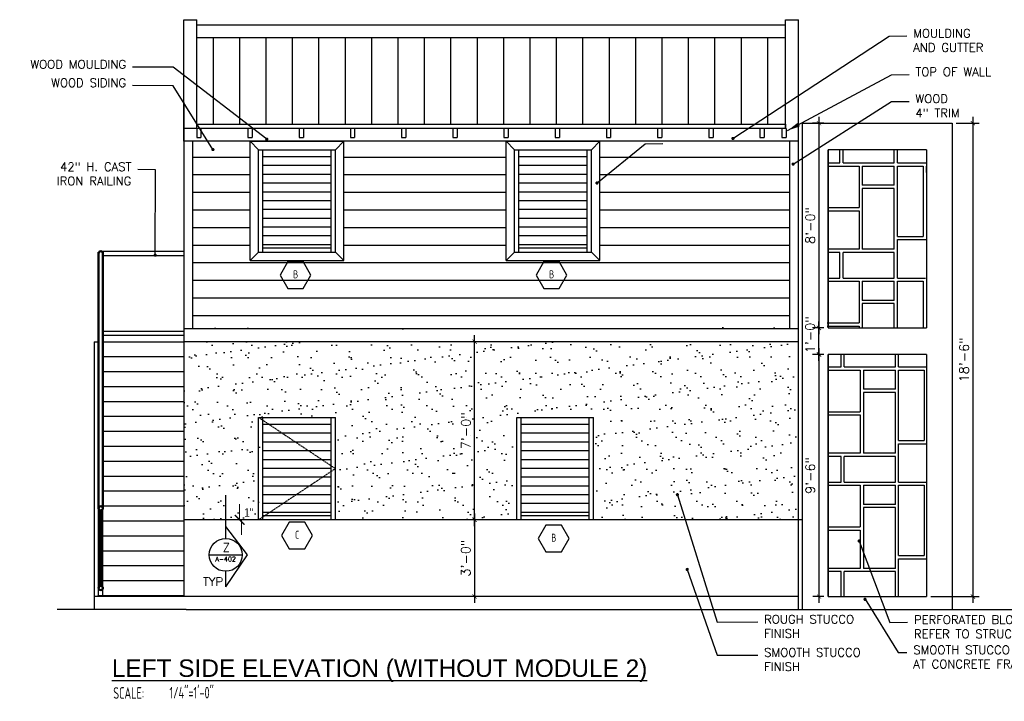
# Model space of a CAD drawing. Header units: inches. Extents: x -3803 to 34213, y -3756 to 4522.
# Tile 39 of 64: x 33063 to 33525, y 2218 to 2537. Entities that reach past the tile are written whole.
import ezdxf
from ezdxf.enums import TextEntityAlignment as Align

# ---------------------------------------------------------------- set-up
doc = ezdxf.new("R2010")
doc.units = ezdxf.units.IN
doc.header["$LTSCALE"] = 0.011
doc.header["$MEASUREMENT"] = 0
doc.header["$PDMODE"] = 1
doc.linetypes.add('DASHED', pattern=[0.75, 0.5, -0.25])
doc.layers.get('0').update_dxf_attribs({"linetype": 'CONTINUOUS'})
doc.layers.get('Defpoints').update_dxf_attribs({"linetype": 'CONTINUOUS'})
for name, color, linetype in [('a-door', 2, 'CONTINUOUS'), ('A-elev-9', 9, 'CONTINUOUS'), ('G-SYMB', 1, 'CONTINUOUS'), ('roof', 8, 'DASHED'), ('TEXT', 2, 'CONTINUOUS')]:
    doc.layers.add(name, color=color, linetype=linetype)
doc.layers.add('DIM', color=4, linetype='CONTINUOUS', lineweight=13)
doc.layers.add('G-PEN4', color=4, linetype='CONTINUOUS', lineweight=50)
doc.styles.add('LAR', font='arial.ttf', dxfattribs={"height": 0.25})
doc.styles.add('MED', font='archstyl.shx', dxfattribs={"width": 0.8, "height": 0.125})
doc.styles.add('ROMANS', font='romans.shx')
doc.styles.add('SMA', font='archstyl.shx', dxfattribs={"width": 0.8, "height": 0.0625})
doc.dimstyles.new('ANGEL', dxfattribs={"dimtxt": 4.375, "dimasz": 2, "dimexe": 3, "dimexo": 2, "dimgap": 1.5, "dimtad": 1, "dimdec": 0, "dimzin": 3, "dimdsep": 46, "dimlunit": 4, "dimtxsty": 'ROMANS', "dimblk": 'ARCHTICK', "dimcen": 0, "dimdle": 3, "dimclrd": 4, "dimclre": 4, "dimclrt": 2, "dimadec": 0, "dimazin": 0, "dimtfac": 1, "dimtdec": 0, "dimtmove": 1, "dimatfit": 3, "dimfxl": 1, "dimfrac": 2, "dimtolj": 1, "dimtzin": 0, "dimarcsym": 0})
doc.dimstyles.new('Copy of STANDARD', dxfattribs={"dimtxt": 8, "dimasz": 3, "dimexe": 3, "dimexo": 3, "dimgap": 3, "dimtad": 1, "dimrnd": 1, "dimzin": 3, "dimdsep": 46, "dimlunit": 4, "dimtxsty": 'Standard', "dimblk": 'ARCHTICK', "dimcen": 3, "dimdle": 3, "dimadec": 0, "dimazin": 0, "dimtfac": 1, "dimtix": 1, "dimtofl": 0, "dimtmove": 1, "dimatfit": 3, "dimfxl": 3, "dimtolj": 1, "dimtzin": 0, "dimlwd": -1, "dimlwe": -1, "dimarcsym": 0})

# ---------------------------------------------------------------- blocks, each defined once
blk = doc.blocks.new('_ArchTick')
at = {"color": 0, "linetype": 'ByBlock', "const_width": 0.15}
blk.add_lwpolyline([(-0.5, -0.5), (0.5, 0.5)], dxfattribs=at)
blk = doc.blocks.new('AINC-TITLE')
at = {"layer": 'G-SYMB', "color": 4, "linetype": 'Continuous', "style": 'MED', "width": 0.75}
blk.add_text('SCALE:', height=0.125, dxfattribs=at).set_placement((-0.8802076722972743, -0.3073332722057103))
at = {"layer": 'G-SYMB', "color": 1, "linetype": 'Continuous', "style": 'LAR'}
blk.add_attdef('%%UDRAWING-TITLE', (-0.895149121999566, -0.07174532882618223), '', height=0.1875, dxfattribs=at)
at = {"layer": 'G-SYMB', "color": 4, "linetype": 'Continuous', "style": 'MED', "width": 0.75}
blk.add_attdef('SCALE', (-0.2765239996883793, -0.30362657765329), '', height=0.125, dxfattribs=at)
blk = doc.blocks.new('AINC-WINID')
at = {"layer": 'G-SYMB', "linetype": 'Continuous'}
blk.add_lwpolyline([(0.2577038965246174, 20.26712014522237), (0.1674929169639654, 20.42337014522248), (-0.01292904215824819, 20.42337014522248), (-0.1031400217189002, 20.26712014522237), (-0.01292904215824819, 20.11087014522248), (0.1674929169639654, 20.11087014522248)], close=True, dxfattribs=at)
at = {"layer": 'G-SYMB', "color": 4, "linetype": 'Continuous', "style": 'SMA', "width": 0.75}
blk.add_attdef('WNUM', text='', height=0.09375, dxfattribs=at).set_placement((0.07928445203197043, 20.27531187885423), align=Align.MIDDLE)
blk = doc.blocks.new('*D144')
at = {"color": 4, "lineweight": -2, "ltscale": 10, "transparency": 16777216}
for p, q in [((33276.5085666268, 2305.696522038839), (33276.5085666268, 2263.696522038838)), ((33291.32187458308, 2302.696522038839), (33273.5085666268, 2302.696522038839)), ((33291.32187458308, 2266.696522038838), (33273.5085666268, 2266.696522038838))]:
    blk.add_line(p, q, dxfattribs=at)
at = {"layer": 'Defpoints', "color": 0, "ltscale": 10, "transparency": 16777216}
for p in [(33293.32187458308, 2302.696522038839), (33276.5085666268, 2266.696522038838), (33293.32187458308, 2266.696522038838)]:
    blk.add_point(p, dxfattribs=at)
at = {"color": 4, "lineweight": -2, "ltscale": 10, "transparency": 16777216, "xscale": 2, "yscale": 2, "zscale": 2}
for p, rotation in [((33276.5085666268, 2302.696522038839), 90), ((33276.5085666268, 2266.696522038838), 270)]:
    blk.add_blockref('_ArchTick', p, dxfattribs=dict(at, rotation=rotation))
at = {"color": 2, "ltscale": 10, "transparency": 16777216, "insert": (33272.40439996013, 2284.696522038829), "char_height": 4.375, "attachment_point": 5, "rotation": 90, "style": 'ROMANS'}
blk.add_mtext('\\A1;3\'-0"', dxfattribs=at)
blk = doc.blocks.new('*D145')
at = {"color": 4, "lineweight": -2, "ltscale": 10, "transparency": 16777216}
for p, q in [((33280.41522060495, 2386.220435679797), (33273.60001370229, 2386.220435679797)), ((33276.60001370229, 2299.69652203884), (33276.60001370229, 2389.220435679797)), ((33280.41522060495, 2302.69652203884), (33273.60001370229, 2302.69652203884))]:
    blk.add_line(p, q, dxfattribs=at)
at = {"layer": 'Defpoints', "color": 0, "ltscale": 10, "transparency": 16777216}
for p in [(33276.60001370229, 2386.220435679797), (33282.41522060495, 2386.220435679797), (33282.41522060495, 2302.69652203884)]:
    blk.add_point(p, dxfattribs=at)
at = {"color": 4, "lineweight": -2, "ltscale": 10, "transparency": 16777216, "xscale": 2, "yscale": 2, "zscale": 2}
for p, rotation in [((33276.60001370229, 2386.220435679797), 90), ((33276.60001370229, 2302.69652203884), 270)]:
    blk.add_blockref('_ArchTick', p, dxfattribs=dict(at, rotation=rotation))
at = {"color": 2, "ltscale": 10, "transparency": 16777216, "insert": (33272.49584703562, 2344.458478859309), "char_height": 4.375, "attachment_point": 5, "rotation": 90, "style": 'ROMANS'}
blk.add_mtext('\\A1;7\'-0"', dxfattribs=at)
blk = doc.blocks.new('*D248')
at = {"layer": 'Defpoints', "color": 0, "ltscale": 10, "transparency": 16777216}
for p in [(33500.33261105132, 2488.696522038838), (33488.33261105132, 2266.696522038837), (33510.12860805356, 2266.696522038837)]:
    blk.add_point(p, dxfattribs=at)
at = {"layer": 'DIM', "color": 4, "lineweight": -2, "ltscale": 10, "transparency": 16777216}
for p, q in [((33502.33261105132, 2488.696522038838), (33513.12860805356, 2488.696522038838)), ((33510.12860805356, 2491.696522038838), (33510.12860805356, 2263.696522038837)), ((33490.33261105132, 2266.696522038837), (33513.12860805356, 2266.696522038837))]:
    blk.add_line(p, q, dxfattribs=at)
at = {"layer": 'DIM', "color": 4, "lineweight": -2, "ltscale": 10, "transparency": 16777216, "xscale": 2, "yscale": 2, "zscale": 2}
for p, rotation in [((33510.12860805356, 2488.696522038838), 90), ((33510.12860805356, 2266.696522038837), 270)]:
    blk.add_blockref('_ArchTick', p, dxfattribs=dict(at, rotation=rotation))
at = {"layer": 'DIM', "color": 2, "ltscale": 10, "transparency": 16777216, "insert": (33506.02444138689, 2377.696522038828), "char_height": 4.375, "attachment_point": 5, "rotation": 90, "style": 'ROMANS'}
blk.add_mtext('\\A1;18\'-6"', dxfattribs=at)
blk = doc.blocks.new('*D249')
at = {"layer": 'Defpoints', "color": 0, "ltscale": 10, "transparency": 16777216}
for p in [(33438.03278283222, 2380.220435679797), (33442.33261105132, 2380.220435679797), (33442.33261105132, 2266.696522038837)]:
    blk.add_point(p, dxfattribs=at)
at = {"layer": 'DIM', "color": 4, "lineweight": -2, "ltscale": 10, "transparency": 16777216}
for p, q in [((33438.03278283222, 2263.696522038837), (33438.03278283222, 2383.220435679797)), ((33440.33261105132, 2380.220435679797), (33435.03278283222, 2380.220435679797)), ((33440.33261105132, 2266.696522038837), (33435.03278283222, 2266.696522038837))]:
    blk.add_line(p, q, dxfattribs=at)
at = {"layer": 'DIM', "color": 4, "lineweight": -2, "ltscale": 10, "transparency": 16777216, "xscale": 2, "yscale": 2, "zscale": 2}
for p, rotation in [((33438.03278283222, 2380.220435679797), 90), ((33438.03278283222, 2266.696522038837), 270)]:
    blk.add_blockref('_ArchTick', p, dxfattribs=dict(at, rotation=rotation))
at = {"layer": 'DIM', "color": 2, "ltscale": 10, "transparency": 16777216, "insert": (33433.92861616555, 2323.458478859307), "char_height": 4.375, "attachment_point": 5, "rotation": 90, "style": 'ROMANS'}
blk.add_mtext('\\A1;9\'-6"', dxfattribs=at)
blk = doc.blocks.new('*D250')
at = {"layer": 'Defpoints', "color": 0, "ltscale": 10, "transparency": 16777216}
for p in [(33437.94448639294, 2392.696522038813), (33442.33261105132, 2392.696522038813), (33442.33261105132, 2380.220435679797)]:
    blk.add_point(p, dxfattribs=at)
at = {"layer": 'DIM', "color": 4, "lineweight": -2, "ltscale": 10, "transparency": 16777216}
for p, q in [((33437.94448639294, 2377.220435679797), (33437.94448639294, 2395.696522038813)), ((33440.33261105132, 2392.696522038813), (33434.94448639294, 2392.696522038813)), ((33440.33261105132, 2380.220435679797), (33434.94448639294, 2380.220435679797))]:
    blk.add_line(p, q, dxfattribs=at)
at = {"layer": 'DIM', "color": 4, "lineweight": -2, "ltscale": 10, "transparency": 16777216, "xscale": 2, "yscale": 2, "zscale": 2}
for p, rotation in [((33437.94448639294, 2392.696522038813), 90), ((33437.94448639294, 2380.220435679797), 270)]:
    blk.add_blockref('_ArchTick', p, dxfattribs=dict(at, rotation=rotation))
at = {"layer": 'DIM', "color": 2, "ltscale": 10, "transparency": 16777216, "insert": (33433.84031972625, 2389.458478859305), "char_height": 4.375, "attachment_point": 5, "rotation": 90, "style": 'ROMANS'}
blk.add_mtext('\\A1;1\'-0"', dxfattribs=at)
blk = doc.blocks.new('*D251')
at = {"layer": 'Defpoints', "color": 0, "ltscale": 10, "transparency": 16777216}
for p in [(33437.99763978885, 2488.696522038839), (33442.33261105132, 2488.696522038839), (33442.33261105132, 2392.696522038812)]:
    blk.add_point(p, dxfattribs=at)
at = {"layer": 'DIM', "color": 4, "lineweight": -2, "ltscale": 10, "transparency": 16777216}
for p, q in [((33440.33261105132, 2488.696522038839), (33434.99763978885, 2488.696522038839)), ((33437.99763978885, 2389.696522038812), (33437.99763978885, 2491.696522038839)), ((33440.33261105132, 2392.696522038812), (33434.99763978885, 2392.696522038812))]:
    blk.add_line(p, q, dxfattribs=at)
at = {"layer": 'DIM', "color": 4, "lineweight": -2, "ltscale": 10, "transparency": 16777216, "xscale": 2, "yscale": 2, "zscale": 2}
for p, rotation in [((33437.99763978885, 2488.696522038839), 90), ((33437.99763978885, 2392.696522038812), 270)]:
    blk.add_blockref('_ArchTick', p, dxfattribs=dict(at, rotation=rotation))
at = {"layer": 'DIM', "color": 2, "ltscale": 10, "transparency": 16777216, "insert": (33433.89347312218, 2440.696522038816), "char_height": 4.375, "attachment_point": 5, "rotation": 90, "style": 'ROMANS'}
blk.add_mtext('\\A1;8\'-0"', dxfattribs=at)

msp = doc.modelspace()

# ---------------------------------------------------------------- hatches: boundary and pattern name
at = {"ltscale": 10}
h = msp.add_hatch(dxfattribs=at)
h.set_pattern_fill('AR-SAND', color=1, scale=6)
h.set_pattern_definition([(37.50000000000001, (-1512.859662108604, 38.05058794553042), (-0.3779601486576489, 11.56094261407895), [0, -9.120000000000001, 0, -10.2, 0, -9.75]), (7.499999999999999, (-1512.859662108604, 38.05058794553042), (10.61866023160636, 16.93287639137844), [0, -4.92, 0, -8.22, 0, -3.15]), (327.5, (-1520.239662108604, 38.05058794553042), (18.68485117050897, 0.03395432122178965), [0, -3, 0, -10.8, 0, -14.1]), (317.5, (-1520.239662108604, 38.05058794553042), (18.03675962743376, 5.266053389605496), [0, -1.5, 0, -7.08, 0, -8.100000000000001])])
h.paths.add_polyline_path([(33140.3326110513, 2392.220435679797), (33428.3326110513, 2392.220435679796), (33428.3326110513, 2392.890025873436), (33140.3326110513, 2392.890025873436), (33140.3317441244, 2302.696522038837), (33176.3326110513, 2302.696522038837), (33176.3326110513, 2350.696522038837), (33212.3326110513, 2350.696522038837), (33212.3326110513, 2302.696522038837), (33296.32187458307, 2302.696522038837), (33296.32187458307, 2350.696522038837), (33332.32187458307, 2350.696522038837), (33332.32187458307, 2302.696522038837), (33428.3326110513, 2302.717328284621), (33428.3326110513, 2386.220435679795), (33140.3326110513, 2386.220435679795)])
at = {"layer": 'a-door'}
h = msp.add_hatch(dxfattribs=at)
h.set_pattern_fill('LINE', color=256, scale=99, angle=90)
h.set_pattern_definition([(90, (5904.36032238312, -286.1163736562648), (-12.375, 7.577502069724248e-16), [])])
h.paths.add_polyline_path([(33422.3326110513, 2528.803841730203), (33146.3326110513, 2528.803841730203), (33146.3326110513, 2488.220435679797), (33422.3326110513, 2488.220435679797)])
h = msp.add_hatch(dxfattribs=at)
h.set_pattern_fill('LINE', color=3, scale=66)
h.set_pattern_definition([(0, (-1515.037659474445, 14.30388715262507), (0, 8.25), [])])
h.paths.add_polyline_path([(33291.32274150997, 2480.220435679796), (33335.32274150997, 2480.220435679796), (33335.32274150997, 2424.2204356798), (33291.32274150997, 2424.2204356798)], flags=16)
h.paths.add_polyline_path([(33215.3334779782, 2424.2204356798), (33171.3334779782, 2424.2204356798), (33171.3334779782, 2480.220435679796), (33215.3334779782, 2480.220435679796)], flags=16)
h.paths.add_polyline_path([(33424.3326110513, 2480.220435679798), (33144.3326110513, 2480.220435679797), (33144.3326110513, 2392.220435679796), (33424.3326110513, 2392.220435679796)])
h = msp.add_hatch(dxfattribs=at)
h.set_pattern_fill('LINE', color=256, scale=33)
h.set_pattern_definition([(0, (8471.444237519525, -245.3070802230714), (0, 4.125), [])])
h.paths.add_polyline_path([(33177.3334779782, 2474.071389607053), (33209.3334779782, 2474.071389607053), (33209.3334779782, 2430.220435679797), (33177.3334779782, 2430.220435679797)])
h = msp.add_hatch(dxfattribs=at)
h.set_pattern_fill('LINE', color=256, scale=33)
h.set_pattern_definition([(0, (8591.433501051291, -245.3070802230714), (0, 4.125), [])])
h.paths.add_polyline_path([(33297.32274150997, 2474.071389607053), (33329.32274150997, 2474.071389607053), (33329.32274150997, 2430.220435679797), (33297.32274150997, 2430.220435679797)])
h = msp.add_hatch(dxfattribs=at)
h.set_pattern_fill('LINE', color=256, scale=33)
h.set_pattern_definition([(0, (8471.444237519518, -370.8309938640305), (0, 4.125), [])])
h.paths.add_polyline_path([(33177.3334779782, 2348.547475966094), (33209.3334779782, 2348.547475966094), (33209.3334779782, 2304.696522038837), (33177.3334779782, 2304.696522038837)])
h = msp.add_hatch(dxfattribs=at)
h.set_pattern_fill('LINE', color=256, scale=33)
h.set_pattern_definition([(0, (8592.432634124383, -370.8309938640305), (0, 4.125), [])])
h.paths.add_polyline_path([(33298.32187458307, 2348.547475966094), (33330.32187458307, 2348.547475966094), (33330.32187458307, 2304.696522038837), (33298.32187458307, 2304.696522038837)])
at = {"layer": 'roof', "ltscale": 53}
h = msp.add_hatch(dxfattribs=at)
h.set_pattern_fill('RSLATE', color=256, scale=3, pattern_type=2)
h.set_pattern_definition([(90, (8040.727530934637, -283.9584844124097), (-54, 3.306546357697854e-15), [18, -1.5, 33, -1.5]), (0, (8040.727530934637, -283.9584844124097), (0, 54), [19.5, -1.5, 6, -1.5, 24, -1.5]), (0, (8040.727530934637, -231.4584844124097), (0, 54), [12, -1.5, 22.5, -1.5, 15, -1.5]), (90, (8093.227530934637, -283.9584844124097), (-54, 3.306546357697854e-15), [12, -1.5, 28.5, -1.5, 9, -1.5]), (90, (8060.227530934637, -283.9584844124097), (-54, 3.306546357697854e-15), [18, -1.5, 12, -22.5]), (90, (8061.727530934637, -283.9584844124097), (-54, 3.306546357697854e-15), [12, -1.5, 18, -22.5]), (90, (8067.727530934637, -283.9584844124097), (-54, 3.306546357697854e-15), [12, -42]), (90, (8069.227530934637, -283.9584844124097), (-54, 3.306546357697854e-15), [12, -42]), (180, (8093.227530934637, -271.9584844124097), (-6.613092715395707e-15, -54), [24, -1.5, 6, -22.5]), (180, (8093.227530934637, -270.4584844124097), (-6.613092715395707e-15, -54), [15, -1.5, 15, -22.5]), (0, (8040.727530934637, -265.9584844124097), (0, 54), [19.5, -34.5]), (0, (8040.727530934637, -264.4584844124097), (0, 54), [12, -1.5, 6, -34.5]), (0, (8040.727530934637, -252.4584844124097), (0, 54), [-13.5, 6, -1.5, 15, -18]), (0, (8040.727530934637, -250.9584844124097), (0, 54), [-13.5, 22.5, -18]), (270, (8076.727530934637, -231.4584844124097), (54, -9.91963907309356e-15), [19.5, -1.5, 18, -15]), (270, (8078.227530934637, -231.4584844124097), (54, -9.91963907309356e-15), [9, -1.5, 28.5, -15]), (180, (8093.227530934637, -241.9584844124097), (-6.613092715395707e-15, -54), [15, -39]), (180, (8093.227530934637, -240.4584844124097), (-6.613092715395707e-15, -54), [15, -39]), (270, (8052.727530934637, -231.4584844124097), (54, -9.91963907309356e-15), [33, -21]), (270, (8054.227530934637, -231.4584844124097), (54, -9.91963907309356e-15), [19.5, -1.5, 12, -21])])
h.paths.add_polyline_path([(33442.33261105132, 2476.220435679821), (33488.33261105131, 2476.220435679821), (33487.7816773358, 2392.378324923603), (33441.7816773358, 2392.378324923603)])
h = msp.add_hatch(dxfattribs=at)
h.set_pattern_fill('RSLATE', color=256, scale=3, pattern_type=2)
h.set_pattern_definition([(90, (8041.278464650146, -379.6402872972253), (-54, 3.306546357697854e-15), [18, -1.5, 33, -1.5]), (0, (8041.278464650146, -379.6402872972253), (0, 54), [19.5, -1.5, 6, -1.5, 24, -1.5]), (0, (8041.278464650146, -327.1402872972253), (0, 54), [12, -1.5, 22.5, -1.5, 15, -1.5]), (90, (8093.778464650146, -379.6402872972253), (-54, 3.306546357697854e-15), [12, -1.5, 28.5, -1.5, 9, -1.5]), (90, (8060.778464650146, -379.6402872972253), (-54, 3.306546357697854e-15), [18, -1.5, 12, -22.5]), (90, (8062.278464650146, -379.6402872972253), (-54, 3.306546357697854e-15), [12, -1.5, 18, -22.5]), (90, (8068.278464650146, -379.6402872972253), (-54, 3.306546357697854e-15), [12, -42]), (90, (8069.778464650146, -379.6402872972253), (-54, 3.306546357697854e-15), [12, -42]), (180, (8093.778464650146, -367.6402872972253), (-6.613092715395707e-15, -54), [24, -1.5, 6, -22.5]), (180, (8093.778464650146, -366.1402872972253), (-6.613092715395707e-15, -54), [15, -1.5, 15, -22.5]), (0, (8041.278464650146, -361.6402872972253), (0, 54), [19.5, -34.5]), (0, (8041.278464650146, -360.1402872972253), (0, 54), [12, -1.5, 6, -34.5]), (0, (8041.278464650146, -348.1402872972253), (0, 54), [-13.5, 6, -1.5, 15, -18]), (0, (8041.278464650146, -346.6402872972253), (0, 54), [-13.5, 22.5, -18]), (270, (8077.278464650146, -327.1402872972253), (54, -9.91963907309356e-15), [19.5, -1.5, 18, -15]), (270, (8078.778464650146, -327.1402872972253), (54, -9.91963907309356e-15), [9, -1.5, 28.5, -15]), (180, (8093.778464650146, -337.6402872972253), (-6.613092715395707e-15, -54), [15, -39]), (180, (8093.778464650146, -336.1402872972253), (-6.613092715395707e-15, -54), [15, -39]), (270, (8053.278464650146, -327.1402872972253), (54, -9.91963907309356e-15), [33, -21]), (270, (8054.778464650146, -327.1402872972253), (54, -9.91963907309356e-15), [19.5, -1.5, 12, -21])])
h.paths.add_polyline_path([(33442.33261105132, 2380.220435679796), (33488.33261105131, 2380.220435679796), (33488.33261105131, 2266.696522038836), (33442.33261105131, 2266.696522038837)])

# ---------------------------------------------------------------- linework, layer by layer
at = {"color": 1}
for p, q in [((33140.3326110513, 2537.220435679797), (33146.3326110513, 2537.220435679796)), ((33146.3326110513, 2534.803841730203), (33422.3326110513, 2534.803841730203)), ((33422.3326110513, 2537.220435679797), (33428.3326110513, 2537.220435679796)), ((33146.3326110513, 2528.803841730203), (33422.3326110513, 2528.803841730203))]:
    msp.add_line(p, q, dxfattribs=at)
at = {"color": 4, "ltscale": 10}
for p, q in [((33140.3326110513, 2480.220435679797), (33140.3326110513, 2537.220435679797)), ((33146.3326110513, 2486.220435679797), (33146.3326110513, 2537.220435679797)), ((33422.3326110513, 2486.220435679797), (33422.3326110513, 2537.220435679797)), ((33428.3326110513, 2486.220435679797), (33428.3326110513, 2537.220435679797)), ((33140.3326110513, 2498.405655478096), (33140.3326110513, 2368.717328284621)), ((33428.3326110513, 2260.696522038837), (33428.3326110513, 2498.405655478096)), ((33428.3326110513, 2486.890025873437), (33428.3326110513, 2492.890025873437)), ((33146.3326110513, 2486.220435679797), (33140.3326110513, 2486.220435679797)), ((33428.3326110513, 2480.220435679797), (33140.3326110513, 2480.220435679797)), ((33144.3326110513, 2480.220435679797), (33144.3326110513, 2392.220435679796)), ((33171.3334779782, 2424.220435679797), (33171.3334779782, 2480.220435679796)), ((33171.3334779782, 2480.220435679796), (33215.3334779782, 2480.220435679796)), ((33171.3334779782, 2480.220435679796), (33175.3334779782, 2476.220435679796)), ((33211.3334779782, 2476.220435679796), (33215.3334779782, 2480.220435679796)), ((33215.3334779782, 2424.2204356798), (33215.3334779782, 2480.220435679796)), ((33291.32274150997, 2424.220435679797), (33291.32274150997, 2480.220435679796)), ((33291.32274150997, 2480.220435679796), (33335.32274150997, 2480.220435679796)), ((33291.32274150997, 2480.220435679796), (33295.32274150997, 2476.220435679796)), ((33331.32274150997, 2476.220435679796), (33335.32274150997, 2480.220435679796)), ((33335.32274150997, 2424.2204356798), (33335.32274150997, 2480.220435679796)), ((33424.3326110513, 2392.220435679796), (33424.3326110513, 2480.220435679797)), ((33175.3334779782, 2428.220435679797), (33171.3334779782, 2424.220435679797)), ((33211.3334779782, 2428.220435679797), (33215.3334779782, 2424.2204356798)), ((33295.32274150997, 2428.220435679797), (33291.32274150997, 2424.220435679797)), ((33331.32274150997, 2428.220435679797), (33335.32274150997, 2424.2204356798)), ((33171.3334779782, 2424.220435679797), (33215.3334779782, 2424.2204356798)), ((33291.32274150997, 2424.220435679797), (33335.32274150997, 2424.2204356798)), ((33140.3326110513, 2392.890025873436), (33140.3326110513, 2332.890025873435)), ((33428.3326110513, 2392.220435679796), (33140.3326110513, 2392.220435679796)), ((33140.3326110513, 2392.220435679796), (33140.3326110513, 2386.220435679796)), ((33428.3326110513, 2386.220435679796), (33140.3326110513, 2386.220435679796)), ((33428.3326110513, 2362.717328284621), (33428.3326110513, 2368.717328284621)), ((33428.3326110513, 2362.717328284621), (33428.3326110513, 2368.717328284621)), ((33428.3326110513, 2302.717328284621), (33428.3326110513, 2362.717328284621)), ((33140.3317441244, 2332.869219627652), (33140.3317441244, 2266.696522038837)), ((33430.3317441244, 2302.696522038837), (33140.3317441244, 2302.696522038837)), ((33430.3317441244, 2266.696522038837), (33430.3317441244, 2302.696522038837)), ((33428.33261105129, 2266.696522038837), (33098.3326110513, 2266.696522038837)), ((33098.3326110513, 2266.696522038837), (33098.3326110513, 2260.696522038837))]:
    msp.add_line(p, q, dxfattribs=at)
at = {"color": 2, "ltscale": 10}
for p, q in [((33422.3326110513, 2486.220435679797), (33422.3326110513, 2498.220435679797)), ((33430.3317441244, 2260.696522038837), (33430.3317441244, 2488.696522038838)), ((33430.3317441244, 2488.696522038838), (33500.3326110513, 2488.696522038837)), ((33500.33261105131, 2488.696522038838), (33500.33261105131, 2260.696522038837)), ((33488.33261105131, 2476.220435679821), (33442.33261105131, 2476.220435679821)), ((33442.33261105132, 2476.220435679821), (33442.33261105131, 2392.696522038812)), ((33488.33261105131, 2476.220435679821), (33488.33261105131, 2392.696522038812)), ((33442.33261105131, 2392.696522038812), (33488.33261105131, 2392.696522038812)), ((33488.33261105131, 2380.220435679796), (33442.33261105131, 2380.220435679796)), ((33442.33261105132, 2380.220435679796), (33442.33261105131, 2266.696522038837)), ((33488.33261105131, 2380.220435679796), (33488.33261105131, 2266.696522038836)), ((33442.33261105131, 2266.696522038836), (33488.33261105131, 2266.696522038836))]:
    msp.add_line(p, q, dxfattribs=at)
at = {"color": 6, "ltscale": 10}
for p, q in [((33146.3326110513, 2488.220435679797), (33422.3326110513, 2488.220435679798)), ((33141.3317441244, 2260.696522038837), (33080.99038522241, 2260.696522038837)), ((33141.3317441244, 2260.696522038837), (33429.3317441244, 2260.696522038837)), ((33429.3317441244, 2260.696522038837), (33558.24469940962, 2260.696522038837))]:
    msp.add_line(p, q, dxfattribs=at)
at = {"color": 5, "ltscale": 10}
for p, q in [((33442.33261105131, 2392.696522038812), (33442.33261105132, 2476.220435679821)), ((33442.33261105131, 2266.696522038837), (33442.33261105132, 2380.220435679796))]:
    msp.add_line(p, q, dxfattribs=at)
at = {"color": 1, "ltscale": 10}
for p, q in [((33101.3326110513, 2428.601619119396), (33140.3326110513, 2428.601619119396)), ((33102.3326110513, 2426.601619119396), (33140.3326110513, 2426.601619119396)), ((33102.3326110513, 2391.226341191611), (33140.3326110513, 2391.22634119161)), ((33102.3326110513, 2389.226341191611), (33140.3326110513, 2389.22634119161)), ((33159.92764624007, 2293.985838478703), (33159.92764624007, 2314.295975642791)), ((33159.92764624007, 2293.985838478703), (33159.92764624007, 2299.590937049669)), ((33170.13972830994, 2286.282872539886), (33159.92764624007, 2299.590937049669)), ((33152.20090218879, 2286.259094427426), (33167.65439029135, 2286.259094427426)), ((33159.92764624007, 2271.236714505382), (33170.13972830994, 2286.282872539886)), ((33159.92764624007, 2271.236714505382), (33159.92764624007, 2278.532350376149))]:
    msp.add_line(p, q, dxfattribs=at)
msp.add_circle((33159.92764624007, 2286.259094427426), 7.72674405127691, dxfattribs=at)
at = {"layer": 'a-door'}
for p, q in [((33175.3334779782, 2428.220435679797), (33175.3334779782, 2476.220435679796)), ((33175.3334779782, 2476.220435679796), (33211.3334779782, 2476.220435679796)), ((33177.3334779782, 2428.220435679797), (33177.3334779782, 2476.220435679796)), ((33209.3334779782, 2428.220435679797), (33209.3334779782, 2476.220435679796)), ((33211.3334779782, 2428.220435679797), (33211.3334779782, 2476.220435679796)), ((33295.32274150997, 2428.220435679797), (33295.32274150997, 2476.220435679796)), ((33295.32274150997, 2476.220435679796), (33331.32274150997, 2476.220435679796)), ((33297.32274150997, 2428.220435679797), (33297.32274150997, 2476.220435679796)), ((33329.32274150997, 2428.220435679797), (33329.32274150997, 2476.220435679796)), ((33331.32274150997, 2428.220435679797), (33331.32274150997, 2476.220435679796)), ((33175.3334779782, 2428.220435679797), (33211.3334779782, 2428.220435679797)), ((33177.3334779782, 2430.220435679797), (33209.3334779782, 2430.220435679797)), ((33295.32274150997, 2428.220435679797), (33331.32274150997, 2428.220435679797)), ((33297.32274150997, 2430.220435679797), (33329.32274150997, 2430.220435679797)), ((33175.3334779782, 2302.696522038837), (33175.3334779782, 2350.696522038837)), ((33175.3334779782, 2350.696522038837), (33211.3334779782, 2350.696522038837)), ((33177.3334779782, 2302.696522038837), (33177.3334779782, 2350.696522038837)), ((33209.3334779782, 2302.696522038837), (33209.3334779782, 2350.696522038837)), ((33211.3334779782, 2302.696522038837), (33211.3334779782, 2350.696522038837)), ((33296.32187458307, 2302.696522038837), (33296.32187458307, 2350.696522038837)), ((33296.32187458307, 2350.696522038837), (33332.32187458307, 2350.696522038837)), ((33298.32187458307, 2302.696522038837), (33298.32187458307, 2350.696522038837)), ((33330.32187458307, 2302.696522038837), (33330.32187458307, 2350.696522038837)), ((33332.32187458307, 2302.696522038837), (33332.32187458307, 2350.696522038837)), ((33177.3334779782, 2304.696522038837), (33209.3334779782, 2304.696522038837)), ((33298.32187458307, 2304.696522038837), (33330.32187458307, 2304.696522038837))]:
    msp.add_line(p, q, dxfattribs=at)
at = {"layer": 'a-door', "color": 3}
for p, q in [((33098.3326110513, 2386.220435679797), (33098.3326110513, 2266.696522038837)), ((33098.3326110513, 2386.220435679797), (33100.3326110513, 2386.220435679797)), ((33102.3326110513, 2386.220435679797), (33140.3326110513, 2386.220435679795)), ((33102.33261105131, 2379.220435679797), (33140.3326110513, 2379.220435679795)), ((33102.33261105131, 2372.220435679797), (33140.3326110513, 2372.220435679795)), ((33102.33261105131, 2365.220435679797), (33140.3326110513, 2365.220435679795)), ((33102.33261105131, 2358.220435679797), (33140.3326110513, 2358.220435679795)), ((33102.33261105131, 2351.220435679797), (33140.3326110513, 2351.220435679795)), ((33102.33261105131, 2344.220435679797), (33140.3326110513, 2344.220435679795)), ((33102.33261105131, 2337.220435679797), (33140.3326110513, 2337.220435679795)), ((33102.33261105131, 2330.220435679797), (33140.3326110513, 2330.220435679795)), ((33102.33261105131, 2323.220435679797), (33140.3326110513, 2323.220435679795)), ((33102.3326110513, 2316.220435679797), (33140.3317441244, 2316.220435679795)), ((33102.3326110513, 2309.220435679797), (33140.3317441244, 2309.220435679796)), ((33102.3326110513, 2302.220435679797), (33140.3317441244, 2302.220435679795)), ((33102.3326110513, 2295.220435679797), (33140.3317441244, 2295.220435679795)), ((33102.3326110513, 2288.220435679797), (33140.3317441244, 2288.220435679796)), ((33102.3326110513, 2281.220435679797), (33140.3317441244, 2281.220435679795)), ((33102.3326110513, 2274.220435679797), (33140.3317441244, 2274.220435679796)), ((33102.3326110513, 2267.220435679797), (33140.3317441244, 2267.220435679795))]:
    msp.add_line(p, q, dxfattribs=at)
at = {"layer": 'A-elev-9'}
for p, q in [((33100.33261105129, 2267.202427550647), (33100.3326110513, 2308.077705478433)), ((33102.3326110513, 2267.202427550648), (33102.3326110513, 2308.077705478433)), ((33099.33261105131, 2266.952427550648), (33103.33261105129, 2266.952427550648)), ((33099.33261105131, 2266.952427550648), (33099.33261105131, 2266.696522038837)), ((33100.20761105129, 2267.202427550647), (33102.4576110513, 2267.202427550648)), ((33100.2076110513, 2266.952427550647), (33100.20761105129, 2267.202427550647)), ((33102.4576110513, 2266.952427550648), (33102.45761105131, 2267.202427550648)), ((33103.33261105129, 2266.952427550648), (33103.33261105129, 2266.696522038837))]:
    msp.add_line(p, q, dxfattribs=at)
at = {"layer": 'DIM', "color": 4, "ltscale": 10}
for p, q in [((33119.33261105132, 2386.220435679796), (33102.3326110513, 2386.220435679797)), ((33190.36775990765, 2302.696522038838), (33173.4642332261, 2302.696522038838)), ((33293.32187458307, 2302.696522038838), (33276.41834790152, 2302.696522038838))]:
    msp.add_line(p, q, dxfattribs=at)
at = {"layer": 'DIM', "ltscale": 10}
for p, q in [((33166.35823972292, 2302.86610684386), (33166.35823972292, 2310.034726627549)), ((33167.35823972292, 2295.69748706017), (33167.35823972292, 2302.86610684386))]:
    msp.add_line(p, q, dxfattribs=at)
at = {"layer": 'G-PEN4'}
for p, q in [((33100.3326110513, 2308.077705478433), (33100.3326110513, 2428.220435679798)), ((33102.3326110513, 2308.077705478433), (33102.3326110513, 2428.220435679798))]:
    msp.add_line(p, q, dxfattribs=at)
for points in [[(33100.8326110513, 2307.211680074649), (33100.8326110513, 2271.568452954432)], [(33101.8326110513, 2307.211680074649), (33101.8326110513, 2271.568452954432)]]:
    msp.add_lwpolyline(points, dxfattribs=at)
for centre in [(33101.3326110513, 2308.077705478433), (33101.3326110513, 2270.702427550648)]:
    msp.add_circle(centre, 1, dxfattribs=at)
msp.add_arc((33101.3326110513, 2427.601619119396), 1, 2.605510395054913e-11, 179.9999999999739, dxfattribs=at)
at = {"layer": 'roof', "ltscale": 53}
for p, q in [((33146.3326110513, 2486.220435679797), (33146.3326110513, 2481.95439068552)), ((33148.3326110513, 2486.220435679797), (33148.3326110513, 2481.95439068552)), ((33170.3326110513, 2486.220435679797), (33170.3326110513, 2481.95439068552)), ((33172.3326110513, 2486.220435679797), (33172.3326110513, 2481.95439068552)), ((33194.3326110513, 2486.220435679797), (33194.3326110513, 2481.95439068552)), ((33196.3326110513, 2486.220435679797), (33196.3326110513, 2481.95439068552)), ((33218.3326110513, 2486.220435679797), (33218.3326110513, 2481.95439068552)), ((33220.3326110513, 2486.220435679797), (33220.3326110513, 2481.95439068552)), ((33242.3326110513, 2486.220435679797), (33242.3326110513, 2481.95439068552)), ((33244.3326110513, 2486.220435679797), (33244.3326110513, 2481.95439068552)), ((33266.3326110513, 2486.220435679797), (33266.3326110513, 2481.95439068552)), ((33268.3326110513, 2486.220435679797), (33268.3326110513, 2481.95439068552)), ((33290.3326110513, 2486.220435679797), (33290.3326110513, 2481.95439068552)), ((33292.3326110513, 2486.220435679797), (33292.3326110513, 2481.95439068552)), ((33314.3326110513, 2486.220435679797), (33314.3326110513, 2481.95439068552)), ((33316.3326110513, 2486.220435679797), (33316.3326110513, 2481.95439068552)), ((33338.3326110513, 2486.220435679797), (33338.3326110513, 2481.95439068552)), ((33340.3326110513, 2486.220435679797), (33340.3326110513, 2481.95439068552)), ((33362.3326110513, 2486.220435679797), (33362.3326110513, 2481.95439068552)), ((33364.3326110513, 2486.220435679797), (33364.3326110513, 2481.95439068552)), ((33386.3326110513, 2486.220435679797), (33386.3326110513, 2481.95439068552)), ((33388.3326110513, 2486.220435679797), (33388.3326110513, 2481.95439068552)), ((33410.3326110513, 2486.220435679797), (33410.3326110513, 2481.95439068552)), ((33412.3326110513, 2486.220435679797), (33412.3326110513, 2481.95439068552)), ((33420.64661013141, 2486.220435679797), (33420.64661013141, 2481.95439068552)), ((33422.64661013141, 2486.220435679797), (33422.64661013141, 2481.95439068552)), ((33146.3326110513, 2481.95439068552), (33148.3326110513, 2481.95439068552)), ((33170.3326110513, 2481.908996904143), (33172.3326110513, 2481.908996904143)), ((33194.3326110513, 2481.95439068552), (33196.3326110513, 2481.95439068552)), ((33218.3326110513, 2481.908996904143), (33220.3326110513, 2481.908996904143)), ((33242.3326110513, 2481.908996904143), (33244.3326110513, 2481.908996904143)), ((33266.3326110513, 2481.95439068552), (33268.3326110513, 2481.95439068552)), ((33290.3326110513, 2481.95439068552), (33292.3326110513, 2481.95439068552)), ((33314.3326110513, 2481.908996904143), (33316.3326110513, 2481.908996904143)), ((33338.3326110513, 2481.95439068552), (33340.3326110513, 2481.95439068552)), ((33362.3326110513, 2481.908996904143), (33364.3326110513, 2481.908996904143)), ((33386.3326110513, 2481.908996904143), (33388.3326110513, 2481.908996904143)), ((33410.3326110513, 2481.95439068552), (33412.3326110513, 2481.95439068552)), ((33420.64661013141, 2481.908996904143), (33422.64661013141, 2481.908996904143))]:
    msp.add_line(p, q, dxfattribs=at)
msp.add_lwpolyline([(33146.3326110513, 2488.220435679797), (33422.3326110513, 2488.220435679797), (33422.3326110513, 2486.220435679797), (33146.3326110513, 2486.220435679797)], close=True, dxfattribs=at)
msp.add_lwpolyline([(33175.3334779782, 2350.696522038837), (33211.3334779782, 2326.696522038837), (33175.3334779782, 2302.696522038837)], dxfattribs=at)

# ---------------------------------------------------------------- block references
at = {"xscale": 40.22379667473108, "yscale": 40.22379667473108, "zscale": 40.22379667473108}
for p, values in [((33189.51983914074, 1602.259293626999), {'WNUM': 'B'}), ((33309.50910267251, 1602.259293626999), {'WNUM': 'B'}), ((33190.22490504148, 1480.145332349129), {'WNUM': 'C'}), ((33310.5082357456, 1478.73537998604), {'WNUM': 'B'})]:
    msp.add_blockref('AINC-WINID', p, dxfattribs=at).add_auto_attribs(values)
at = {"layer": 'DIM', "color": 4, "ltscale": 10, "xscale": 4.5, "yscale": 4.5, "zscale": 4.5, "rotation": 270}
msp.add_blockref('_ArchTick', (33166.50485333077, 2302.696522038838), dxfattribs=at)
at = {"layer": 'DIM', "xscale": 43.66204933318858, "yscale": 43.66204933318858, "zscale": 43.66204933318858}
msp.add_blockref('AINC-TITLE', (33145.63900740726, 2232.166790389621), dxfattribs=at).add_auto_attribs({'%%UDRAWING-TITLE': '%%ULEFT SIDE ELEVATION (WITHOUT MODULE 2)', 'SCALE': '1/4"=1\'-0"'})

# ---------------------------------------------------------------- texts
at = {"layer": 'TEXT', "color": 2}
for s, insert, char_height, width, attachment_point in [('{\\Fromans|c0;MOULDING\\PAND GUTTER}', (33482.1573681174, 2532.837300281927), 4.000692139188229, 137.2542559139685, 1), ('{\\Fromans|c0;WOOD MOULDING}', (33113.27037909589, 2518.273678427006), 4.000692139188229, 137.2542559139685, 3), ('{\\Fromans|c0;TOP OF WALL}', (33483.18251225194, 2514.763753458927), 4.000692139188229, 137.2542559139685, 1), ('{\\Fromans|c0;WOOD SIDING}', (33113.27037909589, 2509.635403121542), 4.000692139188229, 137.2542559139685, 3), ('{\\Fromans|c0;WOOD\\P4" TRIM}', (33483.18251225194, 2502.15226572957), 4.000692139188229, 137.2542559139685, 1), ('{\\Fromans|c0;42" H. CAST\\PIRON RAILING}', (33115.70056907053, 2470.237105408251), 4.000692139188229, 137.2542559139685, 3), ('{\\fTechnic|b0|i0|c2|p2;1"}', (33168.61612941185, 2308.116805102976), 4.000692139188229, 137.2542559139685, 1), ('{\\Fromans|c0;Z}', (33158.48913719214, 2291.696380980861), 4.000692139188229, 137.2542559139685, 1), ('{\\Fromans|c0;A-402}', (33155.05330016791, 2285.368510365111), 2.159637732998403, 74.09204701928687, 1), ('{\\Fromans|c0;TYP}', (33149.28939907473, 2275.703203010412), 4.000692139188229, 137.2542559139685, 1), ('{\\Fromans|c0;ROUGH STUCCO\\PFINISH}', (33412.27844138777, 2258.048302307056), 4.000692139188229, 137.2542559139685, 1), ('{\\Fromans|c0;PERFORATED BLOCKS.\\PREFER TO STRUCT. DWGS.}', (33482.48748759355, 2257.87179055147), 4.000692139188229, 137.2542559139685, 1), ('{\\Fromans|c0;SMOOTH STUCCO FINISH\\PAT CONCRETE FRAME }', (33482.1769275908, 2243.704746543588), 4.000692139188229, 137.2542559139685, 1), ('{\\Fromans|c0;SMOOTH STUCCO\\PFINISH}', (33412.27844138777, 2242.513966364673), 4.000692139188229, 137.2542559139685, 1)]:
    msp.add_mtext(s, dxfattribs=dict(at, insert=insert, char_height=char_height, width=width, attachment_point=attachment_point))

# ---------------------------------------------------------------- dimensions: what is measured, and where the dimension line sits
at = {"ltscale": 10}
for base, p1, p2, picture, middle in [((33276.60001370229, 2386.220435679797), (33282.41522060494, 2302.696522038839), (33282.41522060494, 2386.220435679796), '*D145', (33272.49584703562, 2344.458478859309)), ((33276.5085666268, 2266.696522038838), (33293.32187458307, 2302.696522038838), (33293.32187458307, 2266.696522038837), '*D144', (33272.40439996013, 2284.696522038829))]:
    dim = msp.add_linear_dim(base=base, p1=p1, p2=p2, angle=90, dimstyle='ANGEL', dxfattribs=at)
    dim.commit()
    dim.dimension.update_dxf_attribs({"geometry": picture, "text_midpoint": middle})
at = {"layer": 'DIM', "ltscale": 10}
for base, p1, p2, picture, middle in [((33437.99763978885, 2488.696522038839), (33442.33261105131, 2392.696522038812), (33442.33261105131, 2488.696522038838), '*D251', (33433.89347312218, 2440.696522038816)), ((33510.12860805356, 2266.696522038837), (33500.33261105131, 2488.696522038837), (33488.33261105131, 2266.696522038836), '*D248', (33506.02444138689, 2377.696522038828)), ((33438.03278283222, 2380.220435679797), (33442.33261105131, 2266.696522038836), (33442.33261105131, 2380.220435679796), '*D249', (33433.92861616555, 2323.458478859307))]:
    dim = msp.add_linear_dim(base=base, p1=p1, p2=p2, angle=90, dimstyle='ANGEL', dxfattribs=at)
    dim.commit()
    dim.dimension.update_dxf_attribs({"geometry": picture, "text_midpoint": middle})
dim = msp.add_linear_dim(base=(33437.94448639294, 2392.696522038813), p1=(33442.33261105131, 2380.220435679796), p2=(33442.33261105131, 2392.696522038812), angle=90, dimstyle='ANGEL', dxfattribs=at)
dim.commit()
dim.dimension.update_dxf_attribs({"geometry": '*D250', "text_midpoint": (33437.94448639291, 2389.458478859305), "dimtype": 160})

# ---------------------------------------------------------------- leaders
at = {"layer": 'TEXT', "color": 9, "ltscale": 10, "annotation_type": 0, "has_hookline": 1}
for points, override, hookline_direction, text_width in [([(33397.66677380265, 2481.512959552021), (33470.87737203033, 2529.466227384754), (33479.1573681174, 2529.589181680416)], {"dimasz": 6, "dimtad": 0, "dimldrblk": 'DotSmall'}, 0, 36.76826585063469), ([(33179.15614926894, 2481.169362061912), (33135.28780324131, 2514.902605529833), (33116.27037909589, 2515.025559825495)], {"dimasz": 6, "dimtad": 0, "dimldrblk": 'DotSmall'}, 1, 49.91339716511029), ([(33423.28964104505, 2485.224083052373), (33471.90251616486, 2511.392680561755), (33480.18251225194, 2511.515634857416)], {"dimasz": 6, "dimtad": 0}, 0, 40.95946713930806), ([(33153.93272316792, 2476.326650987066), (33135.28780324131, 2506.264330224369), (33116.27037909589, 2506.387284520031)], {"dimasz": 6, "dimtad": 0, "dimldrblk": 'DotSmall'}, 1, 39.05437564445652), ([(33425.85434696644, 2469.498166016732), (33471.90251616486, 2498.781192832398), (33480.18251225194, 2498.90414712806)], {"dimasz": 6, "dimtad": 0, "dimldrblk": 'DotSmall'}, 0, 22.28957048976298), ([(33126.88205499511, 2426.76967068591), (33126.9805651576, 2466.866032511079), (33118.70056907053, 2466.98898680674)], {"dimasz": 6, "dimtad": 0, "dimldrblk": 'DotSmall'}, 1, 38.48284819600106), ([(33371.61609731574, 2314.477131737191), (33390.26101724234, 2254.677229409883), (33409.27844138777, 2254.800183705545)], {"dimasz": 6, "dimtad": 0, "dimldrblk": 'DotSmall'}, 0, 46.48423247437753), ([(33456.80185581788, 2292.752510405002), (33471.20749150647, 2254.500717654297), (33479.48748759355, 2254.623671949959)], {"dimasz": 6, "dimtad": 0, "dimldrblk": 'DotSmall'}, 0, 78.6802787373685), ([(33376.2149810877, 2279.434373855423), (33390.26101724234, 2239.1428934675), (33409.27844138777, 2239.265847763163)], {"dimasz": 6, "dimtad": 0, "dimldrblk": 'DotSmall'}, 0, 50.10390631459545), ([(33459.5610235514, 2265.405763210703), (33475.03692954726, 2240.395150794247), (33479.1769275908, 2240.456627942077)], {"dimasz": 6, "dimtad": 0, "dimldrblk": 'DotSmall'}, 0, 72.58398595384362)]:
    msp.add_leader(points, dimstyle='Copy of STANDARD', override=override, dxfattribs=dict(at, hookline_direction=hookline_direction, text_width=text_width))
at = {"layer": 'TEXT', "color": 9, "ltscale": 10}
msp.add_leader([(33333.93124005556, 2460.630579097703), (33356.59392707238, 2478.976713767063), (33364.87392315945, 2479.099668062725)], dimstyle='Copy of STANDARD', override={"dimasz": 6, "dimtad": 0, "dimldrblk": 'DotSmall'}, dxfattribs=at)

doc.saveas('drawing.dxf')
